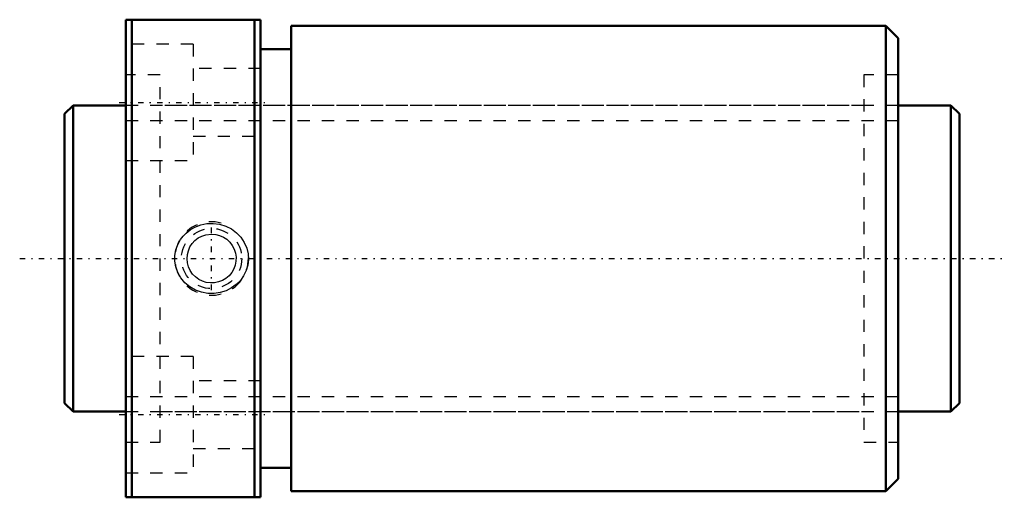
# Model space of a CAD drawing. Header units: millimetres. Extents: x -3.6 to 76.7, y -19.5 to 19.5.
import ezdxf

# ---------------------------------------------------------------- set-up
doc = ezdxf.new("R2010")
doc.units = ezdxf.units.MM
doc.linetypes.add('Center', pattern=[1.5, 0.45, -0.5, 0.05, -0.5])
doc.linetypes.add('Dashed', pattern=[2, 1, -1])
for name, color, linetype, lineweight in [('2d ConnectionPoints', 7, 'Continuous', 50), ('AM_0', 7, 'Continuous', 50), ('AM_5', 3, 'Continuous', 25), ('AM_7', 7, 'Center', 25), ('AM_9', 6, 'Dashed', 25)]:
    doc.layers.add(name, color=color, linetype=linetype, lineweight=lineweight)

# ---------------------------------------------------------------- blocks, each defined once
blk = doc.blocks.new('1_DIK_2504_6RR_Nut_0_in_DIK2504_6RRG0_73LC0_000_4')
at = {"layer": 'AM_0'}
for p, q in [((5, 19.5), (16, 19.5)), ((5, -19.5), (5, 19.5)), ((5.5, 19.5), (5.5, -19.5)), ((15.5, -19.5), (15.5, 19.5)), ((16, -19.5), (16, 19.5)), ((18.5, 19), (18.5, -19)), ((67, 19), (18.5, 19)), ((68, 18), (67, 19)), ((67, 19), (67, -19)), ((68, 18), (68, -18)), ((18.5, 17.1), (16, 17.1)), ((16, -17.1), (18.5, -17.1)), ((67, -19), (68, -18)), ((18.5, -19), (67, -19)), ((16, -19.5), (5, -19.5))]:
    blk.add_line(p, q, dxfattribs=at)
at = {"layer": 'AM_5', "linetype": 'Dashed'}
blk.add_arc((12, 0), 3, 75, 15, dxfattribs=at)
at = {"layer": 'AM_7'}
for p, q in [((4.45, 12.75), (16.55, 12.75)), ((12, -2.581), (12, 2.581)), ((4.45, -12.75), (16.55, -12.75))]:
    blk.add_line(p, q, dxfattribs=at)
at = {"layer": 'AM_9'}
for p, q in [((10.5, 17.5), (5, 17.5)), ((10.5, 17.5), (10.5, 8)), ((16, 15.5), (10.5, 15.5)), ((7.8, 15), (5, 15)), ((7.8, -15), (7.8, 15)), ((65.2, 15), (65.2, -15)), ((68, 15), (65.2, 15)), ((65.2, 12.5), (7.8, 12.5)), ((10.5, 10), (16, 10)), ((5, 8), (10.5, 8)), ((10.5, -8), (5, -8)), ((10.5, -8), (10.5, -17.5)), ((16, -10), (10.5, -10)), ((7.8, -12.5), (65.2, -12.5)), ((5, -15), (7.8, -15)), ((65.2, -15), (68, -15)), ((10.5, -15.5), (16, -15.5)), ((5, -17.5), (10.5, -17.5))]:
    blk.add_line(p, q, dxfattribs=at)
for points in [[(9.925, 2.071), (10.266, 2.341), (10.643, 2.558), (11.115, 2.741), (11.611, 2.845), (12.131, 2.866), (12.647, 2.801), (13.149, 2.65), (13.619, 2.415), (14.035, 2.107), (14.391, 1.732), (14.666, 1.314), (14.863, 0.855), (14.972, 0.391), (14.999, -0.085), (14.945, -0.544), (14.816, -0.988), (14.615, -1.404), (14.35, -1.783), (14.016, -2.124), (13.631, -2.407), (13.187, -2.634), (12.712, -2.787), (12.201, -2.862), (11.685, -2.853), (11.169, -2.756), (10.677, -2.575), (10.226, -2.313), (9.827, -1.978), (9.503, -1.589), (9.252, -1.149), (9.089, -0.693), (9.009, -0.216), (9.012, 0.249), (9.093, 0.707), (9.248, 1.141), (9.472, 1.543), (9.683, 1.821), (9.925, 2.071)], [(12, 2), (12.333, 1.972), (12.657, 1.889), (12.962, 1.753), (13.24, 1.569), (13.485, 1.339), (13.689, 1.072), (13.845, 0.771), (13.949, 0.449), (13.996, 0.117), (13.988, -0.219), (13.924, -0.546), (13.807, -0.857), (13.639, -1.146), (13.426, -1.402), (13.17, -1.622), (12.881, -1.795), (12.566, -1.918), (12.235, -1.986), (11.9, -1.997), (11.569, -1.953), (11.251, -1.854), (10.954, -1.705), (10.685, -1.507), (10.452, -1.266), (10.261, -0.987), (10.119, -0.68), (10.032, -0.355), (10, -0.019), (10.025, 0.314), (10.104, 0.638), (10.237, 0.943), (10.417, 1.223), (10.644, 1.47), (10.909, 1.676), (11.208, 1.836), (11.529, 1.944), (12, 2)]]:
    blk.add_lwpolyline(points, dxfattribs=at)
blk.add_circle((12, 0), 2.459, dxfattribs=at)
blk = doc.blocks.new('2_DIK_2504_6RR07300_Shaft_0_in_DIK2504_6RRG0_73LC0_000_4')
at = {"layer": 'AM_0'}
for p, q in [((0.7, 12.5), (0, 11.8)), ((0.7, 12.5), (0.7, -12.5)), ((5, 12.5), (0.7, 12.5)), ((72.3, 12.5), (68, 12.5)), ((73, 11.8), (72.3, 12.5)), ((72.3, 12.5), (72.3, -12.5)), ((0, 11.8), (0, -11.8)), ((73, 11.8), (73, -11.8)), ((0, -11.8), (0.7, -12.5)), ((72.3, -12.5), (73, -11.8)), ((0.7, -12.5), (5, -12.5)), ((68, -12.5), (72.3, -12.5))]:
    blk.add_line(p, q, dxfattribs=at)
at = {"layer": 'AM_5', "linetype": 'Dashed'}
for p, q in [((5, 11.273), (68, 11.273)), ((5, -11.273), (68, -11.273))]:
    blk.add_line(p, q, dxfattribs=at)
at = {"layer": 'AM_7'}
blk.add_line((-3.65, 0), (76.65, 0), dxfattribs=at)
at = {"layer": 'AM_9'}
for p, q in [((68, 12.5), (5, 12.5)), ((5, -12.5), (68, -12.5))]:
    blk.add_line(p, q, dxfattribs=at)

msp = doc.modelspace()

# ---------------------------------------------------------------- linework, layer by layer
at = {"layer": '2d ConnectionPoints'}
for p in [(0, 0), (5, 0)]:
    msp.add_point(p, dxfattribs=at)

# ---------------------------------------------------------------- block references
for name in ['1_DIK_2504_6RR_Nut_0_in_DIK2504_6RRG0_73LC0_000_4', '2_DIK_2504_6RR07300_Shaft_0_in_DIK2504_6RRG0_73LC0_000_4']:
    msp.add_blockref(name, (0, 0))

doc.saveas('drawing.dxf')
